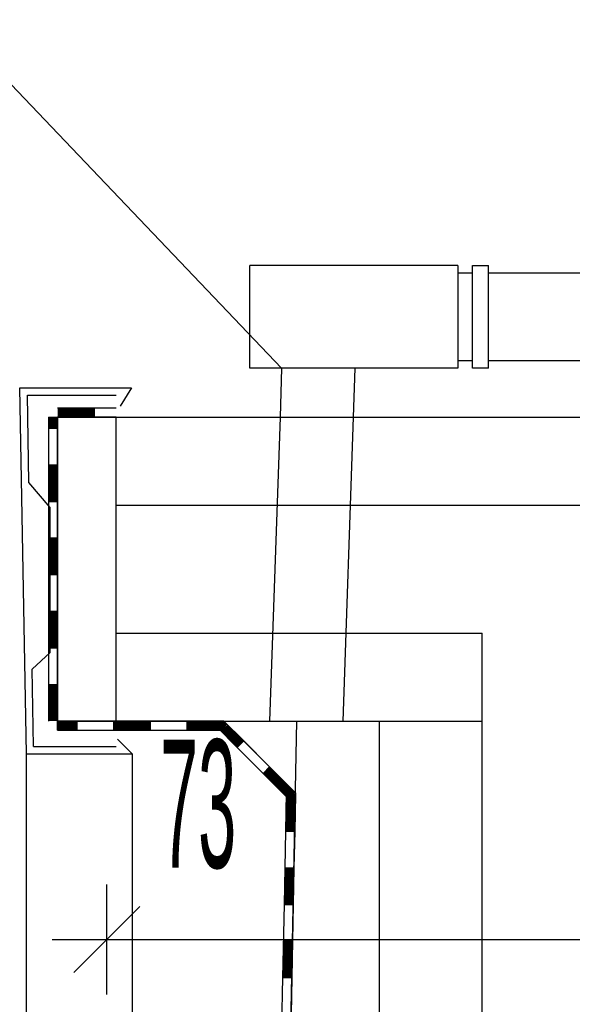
# Model space of a CAD drawing. Extents: x -0.6 to 1.54, y -0.37 to 1.17.
# Tile 20 of 79: x 0.0889 to 0.104, y 0.5367 to 0.5636. Entities that reach past the tile are written whole.
import ezdxf

# ---------------------------------------------------------------- set-up
doc = ezdxf.new("R2010")
doc.units = 0
doc.linetypes.add('KCONTINUOUS', pattern=[0])
doc.layers.add('W01_---', color=7, linetype='CONTINUOUS')

msp = doc.modelspace()

# ---------------------------------------------------------------- linework, layer by layer
at = {"layer": 'W01_---', "color": 7, "linetype": 'KCONTINUOUS'}
for p, q in [((0.087, 0.56359), (0.09608, 0.55407)), ((0.09521, 0.55407), (0.09521, 0.55687)), ((0.1009, 0.55687), (0.09521, 0.55687)), ((0.1009, 0.55687), (0.1009, 0.55407)), ((0.1013, 0.55407), (0.1013, 0.55687)), ((0.1013, 0.55687), (0.10173, 0.55687)), ((0.10173, 0.55407), (0.10173, 0.55687)), ((0.1009, 0.55667), (0.1013, 0.55667)), ((0.10173, 0.55667), (0.11073, 0.55667)), ((0.1013, 0.55427), (0.1009, 0.55427)), ((0.11073, 0.55427), (0.10173, 0.55427)), ((0.1009, 0.55407), (0.09521, 0.55407)), ((0.09608, 0.55407), (0.09604, 0.55273)), ((0.09808, 0.55407), (0.09804, 0.55273)), ((0.10173, 0.55407), (0.1013, 0.55407)), ((0.08911, 0.54353), (0.08893, 0.55353)), ((0.08893, 0.55353), (0.09198, 0.55353)), ((0.09198, 0.55353), (0.09167, 0.55303)), ((0.08918, 0.55095), (0.08914, 0.55333)), ((0.08914, 0.55333), (0.09156, 0.55333)), ((0.09094, 0.55286), (0.09094, 0.55273)), ((0.08996, 0.54443), (0.08996, 0.55273)), ((0.08996, 0.55273), (0.09156, 0.55273)), ((0.08996, 0.55273), (0.09156, 0.55273)), ((0.08996, 0.54443), (0.08996, 0.55273)), ((0.09156, 0.54443), (0.09156, 0.55273)), ((0.09156, 0.55273), (0.10785, 0.55273)), ((0.09604, 0.55273), (0.09575, 0.54443)), ((0.09804, 0.55273), (0.09775, 0.54443)), ((0.08983, 0.55141), (0.08996, 0.55141)), ((0.08976, 0.55026), (0.08918, 0.55095)), ((0.08976, 0.5463), (0.08976, 0.55026)), ((0.09156, 0.55033), (0.13096, 0.55033)), ((0.09156, 0.54683), (0.09156, 0.55033)), ((0.09156, 0.54683), (0.09156, 0.55033)), ((0.08983, 0.54941), (0.08996, 0.54941)), ((0.08983, 0.54741), (0.08996, 0.54741)), ((0.09156, 0.54683), (0.10156, 0.54683)), ((0.10156, 0.32403), (0.10156, 0.54683)), ((0.08976, 0.5463), (0.08927, 0.54585)), ((0.0893, 0.54373), (0.08927, 0.54585)), ((0.08983, 0.54541), (0.08996, 0.54541)), ((0.0945, 0.54443), (0.08996, 0.54443)), ((0.08996, 0.54443), (0.09156, 0.54443)), ((0.09152, 0.54431), (0.09152, 0.54443)), ((0.09156, 0.54443), (0.10156, 0.54443)), ((0.09352, 0.54431), (0.09352, 0.54443)), ((0.09436, 0.43543), (0.0965, 0.54443)), ((0.09646, 0.54247), (0.0945, 0.54443)), ((0.09646, 0.54247), (0.0945, 0.54443)), ((0.09876, 0.32643), (0.09876, 0.54443)), ((0.092, 0.54353), (0.0916, 0.54393)), ((0.0893, 0.54373), (0.09156, 0.54373)), ((0.08911, 0.54353), (0.09166, 0.54353)), ((0.08911, 0.32733), (0.08911, 0.54353)), ((0.09166, 0.54353), (0.092, 0.54353)), ((0.092, 0.54353), (0.092, 0.40761)), ((0.09568, 0.54308), (0.09577, 0.54316)), ((0.09436, 0.43543), (0.09646, 0.54247)), ((0.09633, 0.5424), (0.09646, 0.5424)), ((0.0963, 0.5404), (0.09642, 0.5404)), ((0.09131, 0.53696), (0.09131, 0.53996)), ((0.09041, 0.53756), (0.09221, 0.53936)), ((0.08981, 0.53846), (0.09281, 0.53846)), ((0.09131, 0.53846), (0.10596, 0.53846)), ((0.09626, 0.5384), (0.09638, 0.5384))]:
    msp.add_line(p, q, dxfattribs=at)
at = {"layer": 'W01_---', "color": 31, "linetype": 'KCONTINUOUS'}
for p, q in [((0.09156, 0.55298), (0.08996, 0.55298)), ((0.08998, 0.55298), (0.08998, 0.55273)), ((0.09, 0.55298), (0.09, 0.55273)), ((0.09002, 0.55298), (0.09002, 0.55273)), ((0.09004, 0.55298), (0.09004, 0.55273)), ((0.09006, 0.55298), (0.09006, 0.55273)), ((0.09008, 0.55298), (0.09008, 0.55273)), ((0.0901, 0.55298), (0.0901, 0.55273)), ((0.09012, 0.55298), (0.09012, 0.55273)), ((0.09014, 0.55298), (0.09014, 0.55273)), ((0.09016, 0.55298), (0.09016, 0.55273)), ((0.09018, 0.55298), (0.09018, 0.55273)), ((0.09018, 0.55296), (0.09018, 0.55273)), ((0.09018, 0.55294), (0.09018, 0.55273)), ((0.09018, 0.55292), (0.09018, 0.55273)), ((0.09018, 0.5529), (0.09018, 0.55273)), ((0.09018, 0.55288), (0.09018, 0.55273)), ((0.09018, 0.55286), (0.09018, 0.55273)), ((0.09018, 0.55284), (0.09018, 0.55273)), ((0.09018, 0.55282), (0.09018, 0.55273)), ((0.09018, 0.5528), (0.09018, 0.55273)), ((0.0902, 0.55298), (0.0902, 0.55273)), ((0.09022, 0.55298), (0.09022, 0.55273)), ((0.09024, 0.55298), (0.09024, 0.55273)), ((0.09026, 0.55298), (0.09026, 0.55273)), ((0.09028, 0.55298), (0.09028, 0.55273)), ((0.0903, 0.55298), (0.0903, 0.55273)), ((0.09032, 0.55298), (0.09032, 0.55273)), ((0.09034, 0.55298), (0.09034, 0.55273)), ((0.09036, 0.55298), (0.09036, 0.55273)), ((0.09038, 0.55298), (0.09038, 0.55273)), ((0.0904, 0.55298), (0.0904, 0.55273)), ((0.09042, 0.55298), (0.09042, 0.55273)), ((0.09044, 0.55298), (0.09044, 0.55273)), ((0.09046, 0.55298), (0.09046, 0.55273)), ((0.09048, 0.55298), (0.09048, 0.55273)), ((0.0905, 0.55298), (0.0905, 0.55273)), ((0.09052, 0.55298), (0.09052, 0.55273)), ((0.09054, 0.55298), (0.09054, 0.55273)), ((0.09056, 0.55298), (0.09056, 0.55273)), ((0.09058, 0.55298), (0.09058, 0.55273)), ((0.0906, 0.55298), (0.0906, 0.55273)), ((0.09062, 0.55298), (0.09062, 0.55273)), ((0.09064, 0.55298), (0.09064, 0.55273)), ((0.09066, 0.55298), (0.09066, 0.55273)), ((0.09068, 0.55298), (0.09068, 0.55273)), ((0.0907, 0.55298), (0.0907, 0.55273)), ((0.09072, 0.55298), (0.09072, 0.55273)), ((0.09074, 0.55298), (0.09074, 0.55273)), ((0.09076, 0.55298), (0.09076, 0.55273)), ((0.09078, 0.55298), (0.09078, 0.55273)), ((0.0908, 0.55298), (0.0908, 0.55273)), ((0.09082, 0.55298), (0.09082, 0.55273)), ((0.09084, 0.55298), (0.09084, 0.55273)), ((0.09086, 0.55298), (0.09086, 0.55273)), ((0.09088, 0.55298), (0.09088, 0.55273)), ((0.0909, 0.55298), (0.0909, 0.55273)), ((0.09092, 0.55298), (0.09092, 0.55273)), ((0.09094, 0.55298), (0.09094, 0.55273)), ((0.09096, 0.55298), (0.09096, 0.55273)), ((0.08971, 0.55273), (0.08996, 0.55273)), ((0.08971, 0.55273), (0.08971, 0.55243)), ((0.08971, 0.55271), (0.08996, 0.55271)), ((0.08971, 0.55269), (0.08996, 0.55269)), ((0.08971, 0.55267), (0.08996, 0.55267)), ((0.08971, 0.55265), (0.08996, 0.55265)), ((0.08971, 0.55263), (0.08996, 0.55263)), ((0.08971, 0.55261), (0.08996, 0.55261)), ((0.08971, 0.55259), (0.08996, 0.55259)), ((0.08971, 0.55257), (0.08996, 0.55257)), ((0.08971, 0.55255), (0.08996, 0.55255)), ((0.08971, 0.55253), (0.08996, 0.55253)), ((0.08973, 0.55265), (0.08996, 0.55265)), ((0.08975, 0.55265), (0.08996, 0.55265)), ((0.08977, 0.55265), (0.08996, 0.55265)), ((0.08979, 0.55265), (0.08996, 0.55265)), ((0.08981, 0.55265), (0.08996, 0.55265)), ((0.08983, 0.55265), (0.08996, 0.55265)), ((0.08985, 0.55265), (0.08996, 0.55265)), ((0.08987, 0.55265), (0.08996, 0.55265)), ((0.08989, 0.55265), (0.08996, 0.55265)), ((0.08991, 0.55265), (0.08996, 0.55265)), ((0.08996, 0.55273), (0.08996, 0.55243)), ((0.09096, 0.55273), (0.08996, 0.55273)), ((0.09018, 0.55278), (0.09018, 0.55273)), ((0.09156, 0.55273), (0.09096, 0.55273)), ((0.08971, 0.55251), (0.08996, 0.55251)), ((0.08971, 0.55249), (0.08996, 0.55249)), ((0.08971, 0.55247), (0.08996, 0.55247)), ((0.08971, 0.55245), (0.08996, 0.55245)), ((0.08971, 0.55243), (0.08971, 0.55043)), ((0.08971, 0.55243), (0.08996, 0.55243)), ((0.08996, 0.55243), (0.08996, 0.55143)), ((0.08971, 0.55143), (0.08996, 0.55143)), ((0.08971, 0.55141), (0.08996, 0.55141)), ((0.08971, 0.55139), (0.08996, 0.55139)), ((0.08971, 0.55137), (0.08996, 0.55137)), ((0.08971, 0.55135), (0.08996, 0.55135)), ((0.08971, 0.55133), (0.08996, 0.55133)), ((0.08971, 0.55131), (0.08996, 0.55131)), ((0.08971, 0.55129), (0.08996, 0.55129)), ((0.08971, 0.55127), (0.08996, 0.55127)), ((0.08971, 0.55125), (0.08996, 0.55125)), ((0.08971, 0.55123), (0.08996, 0.55123)), ((0.08971, 0.55121), (0.08996, 0.55121)), ((0.08971, 0.55119), (0.08996, 0.55119)), ((0.08996, 0.55143), (0.08996, 0.55043)), ((0.08971, 0.55117), (0.08996, 0.55117)), ((0.08971, 0.55115), (0.08996, 0.55115)), ((0.08971, 0.55113), (0.08996, 0.55113)), ((0.08971, 0.55111), (0.08996, 0.55111)), ((0.08971, 0.55109), (0.08996, 0.55109)), ((0.08971, 0.55107), (0.08996, 0.55107)), ((0.08971, 0.55105), (0.08996, 0.55105)), ((0.08971, 0.55103), (0.08996, 0.55103)), ((0.08971, 0.55101), (0.08996, 0.55101)), ((0.08971, 0.55099), (0.08996, 0.55099)), ((0.08971, 0.55097), (0.08996, 0.55097)), ((0.08971, 0.55095), (0.08996, 0.55095)), ((0.08971, 0.55093), (0.08996, 0.55093)), ((0.08971, 0.55091), (0.08996, 0.55091)), ((0.08971, 0.55089), (0.08996, 0.55089)), ((0.08971, 0.55087), (0.08996, 0.55087)), ((0.08971, 0.55085), (0.08996, 0.55085)), ((0.08971, 0.55083), (0.08996, 0.55083)), ((0.08971, 0.55081), (0.08996, 0.55081)), ((0.08971, 0.55079), (0.08996, 0.55079)), ((0.08971, 0.55077), (0.08996, 0.55077)), ((0.08971, 0.55075), (0.08996, 0.55075)), ((0.08971, 0.55073), (0.08996, 0.55073)), ((0.08971, 0.55071), (0.08996, 0.55071)), ((0.08971, 0.55069), (0.08996, 0.55069)), ((0.08971, 0.55067), (0.08996, 0.55067)), ((0.08971, 0.55065), (0.08996, 0.55065)), ((0.08973, 0.55065), (0.08996, 0.55065)), ((0.08975, 0.55065), (0.08996, 0.55065)), ((0.08977, 0.55065), (0.08996, 0.55065)), ((0.08979, 0.55065), (0.08996, 0.55065)), ((0.08981, 0.55065), (0.08996, 0.55065)), ((0.08983, 0.55065), (0.08996, 0.55065)), ((0.08985, 0.55065), (0.08996, 0.55065)), ((0.08987, 0.55065), (0.08996, 0.55065)), ((0.08989, 0.55065), (0.08996, 0.55065)), ((0.08991, 0.55065), (0.08996, 0.55065)), ((0.08971, 0.55063), (0.08996, 0.55063)), ((0.08971, 0.55061), (0.08996, 0.55061)), ((0.08971, 0.55059), (0.08996, 0.55059)), ((0.08971, 0.55057), (0.08996, 0.55057)), ((0.08971, 0.55055), (0.08996, 0.55055)), ((0.08971, 0.55053), (0.08996, 0.55053)), ((0.08971, 0.55051), (0.08996, 0.55051)), ((0.08971, 0.55049), (0.08996, 0.55049)), ((0.08971, 0.55047), (0.08996, 0.55047)), ((0.08971, 0.55045), (0.08996, 0.55045)), ((0.08971, 0.55043), (0.08971, 0.54843)), ((0.08971, 0.55043), (0.08996, 0.55043)), ((0.08996, 0.55043), (0.08996, 0.54943)), ((0.08971, 0.54943), (0.08996, 0.54943)), ((0.08971, 0.54941), (0.08996, 0.54941)), ((0.08971, 0.54939), (0.08996, 0.54939)), ((0.08971, 0.54937), (0.08996, 0.54937)), ((0.08971, 0.54935), (0.08996, 0.54935)), ((0.08971, 0.54933), (0.08996, 0.54933)), ((0.08971, 0.54931), (0.08996, 0.54931)), ((0.08996, 0.54943), (0.08996, 0.54843)), ((0.08971, 0.54929), (0.08996, 0.54929)), ((0.08971, 0.54927), (0.08996, 0.54927)), ((0.08971, 0.54925), (0.08996, 0.54925)), ((0.08971, 0.54923), (0.08996, 0.54923)), ((0.08971, 0.54921), (0.08996, 0.54921)), ((0.08971, 0.54919), (0.08996, 0.54919)), ((0.08971, 0.54917), (0.08996, 0.54917)), ((0.08971, 0.54915), (0.08996, 0.54915)), ((0.08971, 0.54913), (0.08996, 0.54913)), ((0.08971, 0.54911), (0.08996, 0.54911)), ((0.08971, 0.54909), (0.08996, 0.54909)), ((0.08971, 0.54907), (0.08996, 0.54907)), ((0.08971, 0.54905), (0.08996, 0.54905)), ((0.08971, 0.54903), (0.08996, 0.54903)), ((0.08971, 0.54901), (0.08996, 0.54901)), ((0.08971, 0.54899), (0.08996, 0.54899)), ((0.08971, 0.54897), (0.08996, 0.54897)), ((0.08971, 0.54895), (0.08996, 0.54895)), ((0.08971, 0.54893), (0.08996, 0.54893)), ((0.08971, 0.54891), (0.08996, 0.54891)), ((0.08971, 0.54889), (0.08996, 0.54889)), ((0.08971, 0.54887), (0.08996, 0.54887)), ((0.08971, 0.54885), (0.08996, 0.54885)), ((0.08971, 0.54883), (0.08996, 0.54883)), ((0.08971, 0.54881), (0.08996, 0.54881)), ((0.08971, 0.54879), (0.08996, 0.54879)), ((0.08971, 0.54877), (0.08996, 0.54877)), ((0.08971, 0.54875), (0.08996, 0.54875)), ((0.08971, 0.54873), (0.08996, 0.54873)), ((0.08971, 0.54871), (0.08996, 0.54871)), ((0.08971, 0.54869), (0.08996, 0.54869)), ((0.08971, 0.54867), (0.08996, 0.54867)), ((0.08971, 0.54865), (0.08996, 0.54865)), ((0.08971, 0.54863), (0.08996, 0.54863)), ((0.08971, 0.54861), (0.08996, 0.54861)), ((0.08971, 0.54859), (0.08996, 0.54859)), ((0.08971, 0.54857), (0.08996, 0.54857)), ((0.08971, 0.54855), (0.08996, 0.54855)), ((0.08971, 0.54853), (0.08996, 0.54853)), ((0.08971, 0.54851), (0.08996, 0.54851)), ((0.08973, 0.54865), (0.08996, 0.54865)), ((0.08975, 0.54865), (0.08996, 0.54865)), ((0.08977, 0.54865), (0.08996, 0.54865)), ((0.08979, 0.54865), (0.08996, 0.54865)), ((0.08981, 0.54865), (0.08996, 0.54865)), ((0.08983, 0.54865), (0.08996, 0.54865)), ((0.08985, 0.54865), (0.08996, 0.54865)), ((0.08987, 0.54865), (0.08996, 0.54865)), ((0.08989, 0.54865), (0.08996, 0.54865)), ((0.08991, 0.54865), (0.08996, 0.54865)), ((0.08971, 0.54849), (0.08996, 0.54849)), ((0.08971, 0.54847), (0.08996, 0.54847)), ((0.08971, 0.54845), (0.08996, 0.54845)), ((0.08971, 0.54843), (0.08971, 0.54643)), ((0.08971, 0.54843), (0.08996, 0.54843)), ((0.08996, 0.54843), (0.08996, 0.54743)), ((0.08971, 0.54743), (0.08996, 0.54743)), ((0.08996, 0.54743), (0.08996, 0.54643)), ((0.08971, 0.54741), (0.08996, 0.54741)), ((0.08971, 0.54739), (0.08996, 0.54739)), ((0.08971, 0.54737), (0.08996, 0.54737)), ((0.08971, 0.54735), (0.08996, 0.54735)), ((0.08971, 0.54733), (0.08996, 0.54733)), ((0.08971, 0.54731), (0.08996, 0.54731)), ((0.08971, 0.54729), (0.08996, 0.54729)), ((0.08971, 0.54727), (0.08996, 0.54727)), ((0.08971, 0.54725), (0.08996, 0.54725)), ((0.08971, 0.54723), (0.08996, 0.54723)), ((0.08971, 0.54721), (0.08996, 0.54721)), ((0.08971, 0.54719), (0.08996, 0.54719)), ((0.08971, 0.54717), (0.08996, 0.54717)), ((0.08971, 0.54715), (0.08996, 0.54715)), ((0.08971, 0.54713), (0.08996, 0.54713)), ((0.08971, 0.54711), (0.08996, 0.54711)), ((0.08971, 0.54709), (0.08996, 0.54709)), ((0.08971, 0.54707), (0.08996, 0.54707)), ((0.08971, 0.54705), (0.08996, 0.54705)), ((0.08971, 0.54703), (0.08996, 0.54703)), ((0.08971, 0.54701), (0.08996, 0.54701)), ((0.08971, 0.54699), (0.08996, 0.54699)), ((0.08971, 0.54697), (0.08996, 0.54697)), ((0.08971, 0.54695), (0.08996, 0.54695)), ((0.08971, 0.54693), (0.08996, 0.54693)), ((0.08971, 0.54691), (0.08996, 0.54691)), ((0.08971, 0.54689), (0.08996, 0.54689)), ((0.08971, 0.54687), (0.08996, 0.54687)), ((0.08971, 0.54685), (0.08996, 0.54685)), ((0.08971, 0.54683), (0.08996, 0.54683)), ((0.08971, 0.54681), (0.08996, 0.54681)), ((0.08971, 0.54679), (0.08996, 0.54679)), ((0.08971, 0.54677), (0.08996, 0.54677)), ((0.08971, 0.54675), (0.08996, 0.54675)), ((0.08971, 0.54673), (0.08996, 0.54673)), ((0.08971, 0.54671), (0.08996, 0.54671)), ((0.08971, 0.54669), (0.08996, 0.54669)), ((0.08971, 0.54667), (0.08996, 0.54667)), ((0.08971, 0.54665), (0.08996, 0.54665)), ((0.08971, 0.54663), (0.08996, 0.54663)), ((0.08971, 0.54661), (0.08996, 0.54661)), ((0.08973, 0.54665), (0.08996, 0.54665)), ((0.08975, 0.54665), (0.08996, 0.54665)), ((0.08977, 0.54665), (0.08996, 0.54665)), ((0.08979, 0.54665), (0.08996, 0.54665)), ((0.08981, 0.54665), (0.08996, 0.54665)), ((0.08983, 0.54665), (0.08996, 0.54665)), ((0.08985, 0.54665), (0.08996, 0.54665)), ((0.08987, 0.54665), (0.08996, 0.54665)), ((0.08989, 0.54665), (0.08996, 0.54665)), ((0.08991, 0.54665), (0.08996, 0.54665)), ((0.08971, 0.54659), (0.08996, 0.54659)), ((0.08971, 0.54657), (0.08996, 0.54657)), ((0.08971, 0.54655), (0.08996, 0.54655)), ((0.08971, 0.54653), (0.08996, 0.54653)), ((0.08971, 0.54651), (0.08996, 0.54651)), ((0.08971, 0.54649), (0.08996, 0.54649)), ((0.08971, 0.54647), (0.08996, 0.54647)), ((0.08971, 0.54645), (0.08996, 0.54645)), ((0.08971, 0.54643), (0.08971, 0.54443)), ((0.08971, 0.54643), (0.08996, 0.54643)), ((0.08996, 0.54643), (0.08996, 0.54543)), ((0.08971, 0.54543), (0.08996, 0.54543)), ((0.08971, 0.54541), (0.08996, 0.54541)), ((0.08971, 0.54539), (0.08996, 0.54539)), ((0.08971, 0.54537), (0.08996, 0.54537)), ((0.08971, 0.54535), (0.08996, 0.54535)), ((0.08971, 0.54533), (0.08996, 0.54533)), ((0.08971, 0.54531), (0.08996, 0.54531)), ((0.08971, 0.54529), (0.08996, 0.54529)), ((0.08971, 0.54527), (0.08996, 0.54527)), ((0.08996, 0.54543), (0.08996, 0.54443)), ((0.08971, 0.54525), (0.08996, 0.54525)), ((0.08971, 0.54523), (0.08996, 0.54523)), ((0.08971, 0.54521), (0.08996, 0.54521)), ((0.08971, 0.54519), (0.08996, 0.54519)), ((0.08971, 0.54517), (0.08996, 0.54517)), ((0.08971, 0.54515), (0.08996, 0.54515)), ((0.08971, 0.54513), (0.08996, 0.54513)), ((0.08971, 0.54511), (0.08996, 0.54511)), ((0.08971, 0.54509), (0.08996, 0.54509)), ((0.08971, 0.54507), (0.08996, 0.54507)), ((0.08971, 0.54505), (0.08996, 0.54505)), ((0.08971, 0.54503), (0.08996, 0.54503)), ((0.08971, 0.54501), (0.08996, 0.54501)), ((0.08971, 0.54499), (0.08996, 0.54499)), ((0.08971, 0.54497), (0.08996, 0.54497)), ((0.08971, 0.54495), (0.08996, 0.54495)), ((0.08971, 0.54493), (0.08996, 0.54493)), ((0.08971, 0.54491), (0.08996, 0.54491)), ((0.08971, 0.54489), (0.08996, 0.54489)), ((0.08971, 0.54487), (0.08996, 0.54487)), ((0.08971, 0.54485), (0.08996, 0.54485)), ((0.08971, 0.54483), (0.08996, 0.54483)), ((0.08971, 0.54481), (0.08996, 0.54481)), ((0.08971, 0.54479), (0.08996, 0.54479)), ((0.08971, 0.54477), (0.08996, 0.54477)), ((0.08971, 0.54475), (0.08996, 0.54475)), ((0.08971, 0.54473), (0.08996, 0.54473)), ((0.08971, 0.54471), (0.08996, 0.54471)), ((0.08971, 0.54469), (0.08996, 0.54469)), ((0.08971, 0.54467), (0.08996, 0.54467)), ((0.08971, 0.54465), (0.08996, 0.54465)), ((0.08971, 0.54463), (0.08996, 0.54463)), ((0.08971, 0.54461), (0.08996, 0.54461)), ((0.08971, 0.54459), (0.08996, 0.54459)), ((0.08971, 0.54457), (0.08996, 0.54457)), ((0.08971, 0.54455), (0.08996, 0.54455)), ((0.08971, 0.54453), (0.08996, 0.54453)), ((0.08971, 0.54451), (0.08996, 0.54451)), ((0.08971, 0.54449), (0.08996, 0.54449)), ((0.08971, 0.54447), (0.08996, 0.54447)), ((0.08973, 0.54465), (0.08996, 0.54465)), ((0.08975, 0.54465), (0.08996, 0.54465)), ((0.08977, 0.54465), (0.08996, 0.54465)), ((0.08979, 0.54465), (0.08996, 0.54465)), ((0.08981, 0.54465), (0.08996, 0.54465)), ((0.08983, 0.54465), (0.08996, 0.54465)), ((0.08985, 0.54465), (0.08996, 0.54465)), ((0.08987, 0.54465), (0.08996, 0.54465)), ((0.08989, 0.54465), (0.08996, 0.54465)), ((0.08991, 0.54465), (0.08996, 0.54465)), ((0.08971, 0.54445), (0.08996, 0.54445)), ((0.08996, 0.54418), (0.08996, 0.54443)), ((0.08996, 0.54443), (0.0905, 0.54443)), ((0.08998, 0.54418), (0.08998, 0.54443)), ((0.09, 0.54418), (0.09, 0.54443)), ((0.09002, 0.54418), (0.09002, 0.54443)), ((0.09004, 0.54418), (0.09004, 0.54443)), ((0.09006, 0.54418), (0.09006, 0.54443)), ((0.09008, 0.54418), (0.09008, 0.54443)), ((0.0901, 0.54418), (0.0901, 0.54443)), ((0.09012, 0.54418), (0.09012, 0.54443)), ((0.09014, 0.54418), (0.09014, 0.54443)), ((0.09016, 0.54418), (0.09016, 0.54443)), ((0.09018, 0.54418), (0.09018, 0.54443)), ((0.0902, 0.54418), (0.0902, 0.54443)), ((0.09022, 0.54418), (0.09022, 0.54443)), ((0.09024, 0.54418), (0.09024, 0.54443)), ((0.09026, 0.54418), (0.09026, 0.54443)), ((0.09028, 0.5442), (0.09028, 0.54443)), ((0.09028, 0.54422), (0.09028, 0.54443)), ((0.09028, 0.54424), (0.09028, 0.54443)), ((0.09028, 0.54426), (0.09028, 0.54443)), ((0.09028, 0.54428), (0.09028, 0.54443)), ((0.09028, 0.5443), (0.09028, 0.54443)), ((0.09028, 0.54432), (0.09028, 0.54443)), ((0.09028, 0.54434), (0.09028, 0.54443)), ((0.09028, 0.54436), (0.09028, 0.54443)), ((0.09028, 0.54438), (0.09028, 0.54443)), ((0.09028, 0.54418), (0.09028, 0.54443)), ((0.0903, 0.54418), (0.0903, 0.54443)), ((0.09032, 0.54418), (0.09032, 0.54443)), ((0.09034, 0.54418), (0.09034, 0.54443)), ((0.09036, 0.54418), (0.09036, 0.54443)), ((0.09038, 0.54418), (0.09038, 0.54443)), ((0.0904, 0.54418), (0.0904, 0.54443)), ((0.09042, 0.54418), (0.09042, 0.54443)), ((0.09044, 0.54418), (0.09044, 0.54443)), ((0.09046, 0.54418), (0.09046, 0.54443)), ((0.09048, 0.54418), (0.09048, 0.54443)), ((0.0905, 0.54418), (0.0905, 0.54443)), ((0.0905, 0.54443), (0.0915, 0.54443)), ((0.0915, 0.54418), (0.0915, 0.54443)), ((0.0915, 0.54443), (0.0925, 0.54443)), ((0.09152, 0.54418), (0.09152, 0.54443)), ((0.09154, 0.54418), (0.09154, 0.54443)), ((0.09156, 0.54418), (0.09156, 0.54443)), ((0.09158, 0.54418), (0.09158, 0.54443)), ((0.0916, 0.54418), (0.0916, 0.54443)), ((0.09162, 0.54418), (0.09162, 0.54443)), ((0.09164, 0.54418), (0.09164, 0.54443)), ((0.09166, 0.54418), (0.09166, 0.54443)), ((0.09168, 0.54418), (0.09168, 0.54443)), ((0.0917, 0.54418), (0.0917, 0.54443)), ((0.09172, 0.54418), (0.09172, 0.54443)), ((0.09174, 0.54418), (0.09174, 0.54443)), ((0.09176, 0.54418), (0.09176, 0.54443)), ((0.09178, 0.54418), (0.09178, 0.54443)), ((0.0918, 0.54418), (0.0918, 0.54443)), ((0.09182, 0.54418), (0.09182, 0.54443)), ((0.09184, 0.54418), (0.09184, 0.54443)), ((0.09186, 0.54418), (0.09186, 0.54443)), ((0.09188, 0.54418), (0.09188, 0.54443)), ((0.0919, 0.54418), (0.0919, 0.54443)), ((0.09192, 0.54418), (0.09192, 0.54443)), ((0.09194, 0.54418), (0.09194, 0.54443)), ((0.09196, 0.54418), (0.09196, 0.54443)), ((0.09198, 0.54418), (0.09198, 0.54443)), ((0.092, 0.54418), (0.092, 0.54443)), ((0.09202, 0.54418), (0.09202, 0.54443)), ((0.09204, 0.54418), (0.09204, 0.54443)), ((0.09206, 0.54418), (0.09206, 0.54443)), ((0.09208, 0.54418), (0.09208, 0.54443)), ((0.0921, 0.54418), (0.0921, 0.54443)), ((0.09212, 0.54418), (0.09212, 0.54443)), ((0.09214, 0.54418), (0.09214, 0.54443)), ((0.09216, 0.54418), (0.09216, 0.54443)), ((0.09218, 0.54418), (0.09218, 0.54443)), ((0.0922, 0.54418), (0.0922, 0.54443)), ((0.09222, 0.54418), (0.09222, 0.54443)), ((0.09224, 0.54418), (0.09224, 0.54443)), ((0.09226, 0.54418), (0.09226, 0.54443)), ((0.09228, 0.5442), (0.09228, 0.54443)), ((0.09228, 0.54422), (0.09228, 0.54443)), ((0.09228, 0.54424), (0.09228, 0.54443)), ((0.09228, 0.54426), (0.09228, 0.54443)), ((0.09228, 0.54428), (0.09228, 0.54443)), ((0.09228, 0.5443), (0.09228, 0.54443)), ((0.09228, 0.54432), (0.09228, 0.54443)), ((0.09228, 0.54434), (0.09228, 0.54443)), ((0.09228, 0.54436), (0.09228, 0.54443)), ((0.09228, 0.54438), (0.09228, 0.54443)), ((0.09228, 0.54418), (0.09228, 0.54443)), ((0.0923, 0.54418), (0.0923, 0.54443)), ((0.09232, 0.54418), (0.09232, 0.54443)), ((0.09234, 0.54418), (0.09234, 0.54443)), ((0.09236, 0.54418), (0.09236, 0.54443)), ((0.09238, 0.54418), (0.09238, 0.54443)), ((0.0924, 0.54418), (0.0924, 0.54443)), ((0.09242, 0.54418), (0.09242, 0.54443)), ((0.09244, 0.54418), (0.09244, 0.54443)), ((0.09246, 0.54418), (0.09246, 0.54443)), ((0.09248, 0.54418), (0.09248, 0.54443)), ((0.0925, 0.54418), (0.0925, 0.54443)), ((0.0925, 0.54443), (0.0935, 0.54443)), ((0.0935, 0.54418), (0.0935, 0.54443)), ((0.0935, 0.54443), (0.0945, 0.54443)), ((0.09352, 0.54418), (0.09352, 0.54443)), ((0.09354, 0.54418), (0.09354, 0.54443)), ((0.09356, 0.54418), (0.09356, 0.54443)), ((0.09358, 0.54418), (0.09358, 0.54443)), ((0.0936, 0.54418), (0.0936, 0.54443)), ((0.09362, 0.54418), (0.09362, 0.54443)), ((0.09364, 0.54418), (0.09364, 0.54443)), ((0.09366, 0.54418), (0.09366, 0.54443)), ((0.09368, 0.54418), (0.09368, 0.54443)), ((0.0937, 0.54418), (0.0937, 0.54443)), ((0.09372, 0.54418), (0.09372, 0.54443)), ((0.09374, 0.54418), (0.09374, 0.54443)), ((0.09376, 0.54418), (0.09376, 0.54443)), ((0.09378, 0.54418), (0.09378, 0.54443)), ((0.0938, 0.54418), (0.0938, 0.54443)), ((0.09382, 0.54418), (0.09382, 0.54443)), ((0.09384, 0.54418), (0.09384, 0.54443)), ((0.09386, 0.54418), (0.09386, 0.54443)), ((0.09388, 0.54418), (0.09388, 0.54443)), ((0.0939, 0.54418), (0.0939, 0.54443)), ((0.09392, 0.54418), (0.09392, 0.54443)), ((0.09394, 0.54418), (0.09394, 0.54443)), ((0.09396, 0.54418), (0.09396, 0.54443)), ((0.09398, 0.54418), (0.09398, 0.54443)), ((0.094, 0.54418), (0.094, 0.54443)), ((0.09402, 0.54418), (0.09402, 0.54443)), ((0.09404, 0.54418), (0.09404, 0.54443)), ((0.09406, 0.54418), (0.09406, 0.54443)), ((0.09408, 0.54418), (0.09408, 0.54443)), ((0.0941, 0.54418), (0.0941, 0.54443)), ((0.09412, 0.54418), (0.09412, 0.54443)), ((0.09414, 0.54418), (0.09414, 0.54443)), ((0.09416, 0.54418), (0.09416, 0.54443)), ((0.09418, 0.54418), (0.09418, 0.54443)), ((0.0942, 0.54418), (0.0942, 0.54443)), ((0.09422, 0.54418), (0.09422, 0.54443)), ((0.09424, 0.54418), (0.09424, 0.54443)), ((0.09426, 0.54418), (0.09426, 0.54443)), ((0.09428, 0.5442), (0.09428, 0.54443)), ((0.09428, 0.54422), (0.09428, 0.54443)), ((0.09428, 0.54424), (0.09428, 0.54443)), ((0.09428, 0.54426), (0.09428, 0.54443)), ((0.09428, 0.54428), (0.09428, 0.54443)), ((0.09428, 0.5443), (0.09428, 0.54443)), ((0.09428, 0.54432), (0.09428, 0.54443)), ((0.09428, 0.54434), (0.09428, 0.54443)), ((0.09428, 0.54436), (0.09428, 0.54443)), ((0.09428, 0.54438), (0.09428, 0.54443)), ((0.09428, 0.54418), (0.09428, 0.54443)), ((0.0943, 0.54418), (0.0943, 0.54443)), ((0.09432, 0.54418), (0.09432, 0.54443)), ((0.09432, 0.54426), (0.09487, 0.54371)), ((0.09433, 0.54425), (0.09451, 0.54442)), ((0.09434, 0.54418), (0.09434, 0.54443)), ((0.09435, 0.54423), (0.09452, 0.54441)), ((0.09436, 0.54418), (0.09436, 0.54443)), ((0.09436, 0.54422), (0.09454, 0.54439)), ((0.09438, 0.54418), (0.09438, 0.54443)), ((0.09438, 0.5442), (0.09455, 0.54438)), ((0.09439, 0.54419), (0.09457, 0.54437)), ((0.0944, 0.54418), (0.0944, 0.54443)), ((0.0944, 0.54417), (0.09458, 0.54435)), ((0.09442, 0.54418), (0.09442, 0.54443)), ((0.09442, 0.54416), (0.09459, 0.54434)), ((0.09443, 0.54415), (0.09461, 0.54432)), ((0.09444, 0.54418), (0.09444, 0.54443)), ((0.09444, 0.54413), (0.09462, 0.54431)), ((0.09446, 0.54418), (0.09446, 0.54443)), ((0.09446, 0.54412), (0.09464, 0.5443)), ((0.09447, 0.5441), (0.09465, 0.54428)), ((0.09448, 0.54418), (0.09448, 0.54443)), ((0.09449, 0.54409), (0.09467, 0.54427)), ((0.0945, 0.54443), (0.09505, 0.54389)), ((0.0945, 0.54408), (0.09468, 0.54425)), ((0.09452, 0.54406), (0.09469, 0.54424)), ((0.09453, 0.54405), (0.09471, 0.54423)), ((0.09454, 0.54403), (0.09472, 0.54421)), ((0.09456, 0.54402), (0.09474, 0.5442)), ((0.08996, 0.54418), (0.0905, 0.54418)), ((0.0905, 0.54418), (0.0925, 0.54418)), ((0.0925, 0.54418), (0.0945, 0.54418)), ((0.09445, 0.54413), (0.09444, 0.54413)), ((0.09455, 0.54403), (0.09454, 0.54403)), ((0.09457, 0.54401), (0.09475, 0.54418)), ((0.09459, 0.54399), (0.09476, 0.54417)), ((0.0946, 0.54398), (0.09478, 0.54415)), ((0.09462, 0.54396), (0.09479, 0.54414)), ((0.09463, 0.54395), (0.09481, 0.54413)), ((0.09464, 0.54394), (0.09482, 0.54411)), ((0.09466, 0.54392), (0.09483, 0.5441)), ((0.09467, 0.54391), (0.09485, 0.54408)), ((0.09469, 0.54389), (0.09486, 0.54407)), ((0.0947, 0.54388), (0.09488, 0.54405)), ((0.09471, 0.54386), (0.09489, 0.54404)), ((0.09473, 0.54388), (0.09489, 0.54404)), ((0.09473, 0.54385), (0.09491, 0.54403)), ((0.09474, 0.54389), (0.09489, 0.54404)), ((0.09474, 0.54384), (0.09492, 0.54401)), ((0.09476, 0.54391), (0.09489, 0.54404)), ((0.09476, 0.54382), (0.09493, 0.544)), ((0.09477, 0.54392), (0.09489, 0.54404)), ((0.09477, 0.54381), (0.09495, 0.54398)), ((0.09479, 0.54394), (0.09489, 0.54404)), ((0.09479, 0.54379), (0.09496, 0.54397)), ((0.0948, 0.54395), (0.09489, 0.54404)), ((0.0948, 0.54378), (0.09498, 0.54396)), ((0.09481, 0.54396), (0.09489, 0.54404)), ((0.09481, 0.54376), (0.09499, 0.54394)), ((0.09483, 0.54398), (0.09489, 0.54404)), ((0.09483, 0.54375), (0.095, 0.54393)), ((0.09484, 0.54399), (0.09489, 0.54404)), ((0.09486, 0.54401), (0.09489, 0.54404)), ((0.09484, 0.54374), (0.09502, 0.54391)), ((0.09486, 0.54372), (0.09503, 0.5439)), ((0.09487, 0.54371), (0.09505, 0.54389)), ((0.09487, 0.54371), (0.09628, 0.54229)), ((0.09505, 0.54389), (0.09575, 0.54318)), ((0.09558, 0.543), (0.09575, 0.54318)), ((0.09559, 0.54299), (0.09577, 0.54316)), ((0.09561, 0.54297), (0.09578, 0.54315)), ((0.09562, 0.54296), (0.0958, 0.54314)), ((0.09563, 0.54294), (0.09581, 0.54312)), ((0.09575, 0.54318), (0.09646, 0.54247)), ((0.09565, 0.54293), (0.09583, 0.54311)), ((0.09566, 0.54292), (0.09584, 0.54309)), ((0.09568, 0.5429), (0.09585, 0.54308)), ((0.09569, 0.54289), (0.09587, 0.54306)), ((0.0957, 0.54287), (0.09588, 0.54305)), ((0.09572, 0.54286), (0.0959, 0.54304)), ((0.09573, 0.54285), (0.09591, 0.54302)), ((0.09575, 0.54283), (0.09592, 0.54301)), ((0.09576, 0.54282), (0.09594, 0.54299)), ((0.09578, 0.5428), (0.09595, 0.54298)), ((0.09579, 0.54279), (0.09597, 0.54297)), ((0.0958, 0.54278), (0.09598, 0.54295)), ((0.09582, 0.54276), (0.09599, 0.54294)), ((0.09583, 0.54275), (0.09601, 0.54292)), ((0.09585, 0.54273), (0.09602, 0.54291)), ((0.09586, 0.54272), (0.09604, 0.5429)), ((0.09587, 0.54271), (0.09605, 0.54288)), ((0.09589, 0.54269), (0.09606, 0.54287)), ((0.0959, 0.54268), (0.09608, 0.54285)), ((0.09592, 0.54266), (0.09609, 0.54284)), ((0.09593, 0.54265), (0.09611, 0.54283)), ((0.09594, 0.54263), (0.09612, 0.54281)), ((0.09596, 0.54262), (0.09614, 0.5428)), ((0.09597, 0.54261), (0.09615, 0.54278)), ((0.09599, 0.54259), (0.09616, 0.54277)), ((0.096, 0.54258), (0.09618, 0.54275)), ((0.09601, 0.54256), (0.09619, 0.54274)), ((0.09603, 0.54255), (0.09621, 0.54273)), ((0.09604, 0.54254), (0.09622, 0.54271)), ((0.09606, 0.54252), (0.09623, 0.5427)), ((0.09607, 0.54251), (0.09625, 0.54268)), ((0.09609, 0.54249), (0.09626, 0.54267)), ((0.0961, 0.54248), (0.09628, 0.54265)), ((0.09611, 0.54246), (0.09629, 0.54264)), ((0.09613, 0.54245), (0.0963, 0.54263)), ((0.09614, 0.54246), (0.0963, 0.54263)), ((0.09614, 0.54244), (0.09632, 0.54261)), ((0.09616, 0.54248), (0.0963, 0.54263)), ((0.09616, 0.54242), (0.09633, 0.5426)), ((0.09617, 0.54249), (0.0963, 0.54263)), ((0.09617, 0.54241), (0.09635, 0.54258)), ((0.09618, 0.54251), (0.0963, 0.54263)), ((0.0962, 0.54252), (0.0963, 0.54263)), ((0.09621, 0.54254), (0.0963, 0.54263)), ((0.09623, 0.54255), (0.0963, 0.54263)), ((0.09624, 0.54256), (0.0963, 0.54263)), ((0.09626, 0.54258), (0.0963, 0.54263)), ((0.09627, 0.54259), (0.0963, 0.54263)), ((0.09618, 0.54239), (0.09636, 0.54257)), ((0.09621, 0.54248), (0.09619, 0.54142)), ((0.0962, 0.54238), (0.09638, 0.54256)), ((0.09621, 0.54236), (0.09639, 0.54254)), ((0.09621, 0.54242), (0.09646, 0.54242)), ((0.09621, 0.5424), (0.09646, 0.5424)), ((0.09621, 0.54238), (0.09646, 0.54238)), ((0.09621, 0.54236), (0.09646, 0.54236)), ((0.09621, 0.54234), (0.09646, 0.54234)), ((0.09621, 0.54232), (0.09646, 0.54232)), ((0.09623, 0.54235), (0.0964, 0.54253)), ((0.09624, 0.54234), (0.09642, 0.54251)), ((0.09626, 0.54232), (0.09643, 0.5425)), ((0.09627, 0.54231), (0.09645, 0.54249)), ((0.09646, 0.54242), (0.09644, 0.54142)), ((0.09646, 0.54247), (0.09646, 0.54242)), ((0.09621, 0.5422), (0.0962, 0.5422)), ((0.0962, 0.5422), (0.09646, 0.5422)), ((0.0962, 0.54218), (0.09646, 0.54218)), ((0.0962, 0.54216), (0.09646, 0.54216)), ((0.0962, 0.54214), (0.09646, 0.54214)), ((0.0962, 0.54212), (0.09645, 0.54212)), ((0.0962, 0.5421), (0.09645, 0.5421)), ((0.0962, 0.54208), (0.09645, 0.54208)), ((0.0962, 0.54206), (0.09645, 0.54206)), ((0.0962, 0.54204), (0.09645, 0.54204)), ((0.09621, 0.5423), (0.09646, 0.5423)), ((0.09621, 0.54228), (0.09646, 0.54228)), ((0.09621, 0.54226), (0.09646, 0.54226)), ((0.09621, 0.54224), (0.09646, 0.54224)), ((0.09621, 0.54222), (0.09646, 0.54222)), ((0.09646, 0.54214), (0.09645, 0.54214)), ((0.0962, 0.54202), (0.09645, 0.54202)), ((0.0962, 0.542), (0.09645, 0.542)), ((0.0962, 0.54198), (0.09645, 0.54198)), ((0.0962, 0.54196), (0.09645, 0.54196)), ((0.0962, 0.54194), (0.09645, 0.54194)), ((0.0962, 0.54192), (0.09645, 0.54192)), ((0.0962, 0.5419), (0.09645, 0.5419)), ((0.0962, 0.54188), (0.09645, 0.54188)), ((0.0962, 0.54186), (0.09645, 0.54186)), ((0.0962, 0.54184), (0.09645, 0.54184)), ((0.0962, 0.54182), (0.09645, 0.54182)), ((0.0962, 0.5418), (0.09645, 0.5418)), ((0.0962, 0.54178), (0.09645, 0.54178)), ((0.09619, 0.54164), (0.09644, 0.54164)), ((0.09619, 0.54162), (0.09644, 0.54162)), ((0.09619, 0.5416), (0.09644, 0.5416)), ((0.09619, 0.54158), (0.09644, 0.54158)), ((0.09619, 0.54156), (0.09644, 0.54156)), ((0.09619, 0.54154), (0.09644, 0.54154)), ((0.09619, 0.54152), (0.09644, 0.54152)), ((0.09619, 0.5415), (0.09644, 0.5415)), ((0.0962, 0.54176), (0.09645, 0.54176)), ((0.0962, 0.54174), (0.09645, 0.54174)), ((0.0962, 0.54172), (0.09645, 0.54172)), ((0.0962, 0.5417), (0.09645, 0.5417)), ((0.0962, 0.54168), (0.09644, 0.54168)), ((0.0962, 0.54166), (0.09644, 0.54166)), ((0.09622, 0.54164), (0.09644, 0.54164)), ((0.09623, 0.54164), (0.09644, 0.54164)), ((0.09625, 0.54164), (0.09644, 0.54164)), ((0.09627, 0.54164), (0.09644, 0.54164)), ((0.0963, 0.54164), (0.09644, 0.54164)), ((0.09632, 0.54164), (0.09644, 0.54164)), ((0.09634, 0.54164), (0.09644, 0.54164)), ((0.09635, 0.54164), (0.09644, 0.54164)), ((0.09637, 0.54164), (0.09644, 0.54164)), ((0.09639, 0.54164), (0.09644, 0.54164)), ((0.09619, 0.54142), (0.09615, 0.53942)), ((0.09619, 0.54148), (0.09644, 0.54148)), ((0.09619, 0.54146), (0.09644, 0.54146)), ((0.09619, 0.54144), (0.09644, 0.54144)), ((0.09619, 0.54142), (0.09644, 0.54142)), ((0.09644, 0.54142), (0.09642, 0.54042)), ((0.09616, 0.54016), (0.09642, 0.54016)), ((0.09617, 0.54042), (0.09642, 0.54042)), ((0.09617, 0.5404), (0.09642, 0.5404)), ((0.09617, 0.54038), (0.09642, 0.54038)), ((0.09617, 0.54036), (0.09642, 0.54036)), ((0.09617, 0.54034), (0.09642, 0.54034)), ((0.09617, 0.54032), (0.09642, 0.54032)), ((0.09617, 0.5403), (0.09642, 0.5403)), ((0.09617, 0.54028), (0.09642, 0.54028)), ((0.09617, 0.54026), (0.09642, 0.54026)), ((0.09617, 0.54024), (0.09642, 0.54024)), ((0.09617, 0.54022), (0.09642, 0.54022)), ((0.09617, 0.5402), (0.09642, 0.5402)), ((0.09617, 0.54018), (0.09642, 0.54018)), ((0.09642, 0.54042), (0.0964, 0.53942)), ((0.09616, 0.54014), (0.09642, 0.54014)), ((0.09616, 0.54012), (0.09642, 0.54012)), ((0.09616, 0.5401), (0.09641, 0.5401)), ((0.09616, 0.54008), (0.09641, 0.54008)), ((0.09616, 0.54006), (0.09641, 0.54006)), ((0.09616, 0.54004), (0.09641, 0.54004)), ((0.09616, 0.54002), (0.09641, 0.54002)), ((0.09616, 0.54), (0.09641, 0.54)), ((0.09616, 0.53998), (0.09641, 0.53998)), ((0.09616, 0.53996), (0.09641, 0.53996)), ((0.09616, 0.53994), (0.09641, 0.53994)), ((0.09616, 0.53992), (0.09641, 0.53992)), ((0.09616, 0.5399), (0.09641, 0.5399)), ((0.09616, 0.53988), (0.09641, 0.53988)), ((0.09616, 0.53986), (0.09641, 0.53986)), ((0.09616, 0.53984), (0.09641, 0.53984)), ((0.09616, 0.53982), (0.09641, 0.53982)), ((0.09616, 0.5398), (0.09641, 0.5398)), ((0.09616, 0.53978), (0.09641, 0.53978)), ((0.09616, 0.53976), (0.09641, 0.53976)), ((0.09616, 0.53974), (0.09641, 0.53974)), ((0.09616, 0.53972), (0.09641, 0.53972)), ((0.09616, 0.5397), (0.09641, 0.5397)), ((0.09616, 0.53968), (0.09641, 0.53968)), ((0.09616, 0.53966), (0.09641, 0.53966)), ((0.09616, 0.53964), (0.09641, 0.53964)), ((0.09616, 0.53962), (0.09641, 0.53962)), ((0.09618, 0.53964), (0.09641, 0.53964)), ((0.0962, 0.53964), (0.09641, 0.53964)), ((0.09622, 0.53964), (0.09641, 0.53964)), ((0.09623, 0.53964), (0.09641, 0.53964)), ((0.09625, 0.53964), (0.09641, 0.53964)), ((0.09627, 0.53964), (0.09641, 0.53964)), ((0.0963, 0.53964), (0.09641, 0.53964)), ((0.09632, 0.53964), (0.09641, 0.53964)), ((0.09634, 0.53964), (0.09641, 0.53964)), ((0.09635, 0.53964), (0.09641, 0.53964)), ((0.09615, 0.53942), (0.09611, 0.53742)), ((0.09615, 0.5396), (0.0964, 0.5396)), ((0.09615, 0.53958), (0.0964, 0.53958)), ((0.09615, 0.53956), (0.0964, 0.53956)), ((0.09615, 0.53954), (0.0964, 0.53954)), ((0.09615, 0.53952), (0.0964, 0.53952)), ((0.09615, 0.5395), (0.0964, 0.5395)), ((0.09615, 0.53948), (0.0964, 0.53948)), ((0.09615, 0.53946), (0.0964, 0.53946)), ((0.09615, 0.53944), (0.0964, 0.53944)), ((0.09615, 0.53942), (0.0964, 0.53942)), ((0.0964, 0.53942), (0.09638, 0.53842)), ((0.09613, 0.53842), (0.09638, 0.53842)), ((0.09613, 0.5384), (0.09638, 0.5384)), ((0.09613, 0.53838), (0.09638, 0.53838)), ((0.09613, 0.53836), (0.09638, 0.53836)), ((0.09613, 0.53834), (0.09638, 0.53834)), ((0.09613, 0.53832), (0.09638, 0.53832)), ((0.09613, 0.5383), (0.09638, 0.5383)), ((0.09613, 0.53828), (0.09638, 0.53828)), ((0.09638, 0.53842), (0.09636, 0.53742)), ((0.09612, 0.53806), (0.09637, 0.53806)), ((0.09612, 0.53804), (0.09637, 0.53804)), ((0.09612, 0.53802), (0.09637, 0.53802)), ((0.09613, 0.53826), (0.09638, 0.53826)), ((0.09613, 0.53824), (0.09638, 0.53824)), ((0.09613, 0.53822), (0.09638, 0.53822)), ((0.09613, 0.5382), (0.09638, 0.5382)), ((0.09613, 0.53818), (0.09638, 0.53818)), ((0.09613, 0.53816), (0.09638, 0.53816)), ((0.09613, 0.53814), (0.09638, 0.53814)), ((0.09613, 0.53812), (0.09637, 0.53812)), ((0.09613, 0.5381), (0.09637, 0.5381)), ((0.09613, 0.53808), (0.09637, 0.53808)), ((0.09612, 0.538), (0.09637, 0.538)), ((0.09612, 0.53798), (0.09637, 0.53798)), ((0.09612, 0.53796), (0.09637, 0.53796)), ((0.09612, 0.53794), (0.09637, 0.53794)), ((0.09612, 0.53792), (0.09637, 0.53792)), ((0.09612, 0.5379), (0.09637, 0.5379)), ((0.09612, 0.53788), (0.09637, 0.53788)), ((0.09612, 0.53786), (0.09637, 0.53786)), ((0.09612, 0.53784), (0.09637, 0.53784)), ((0.09612, 0.53782), (0.09637, 0.53782)), ((0.09612, 0.5378), (0.09637, 0.5378)), ((0.09612, 0.53778), (0.09637, 0.53778)), ((0.09612, 0.53776), (0.09637, 0.53776)), ((0.09612, 0.53774), (0.09637, 0.53774)), ((0.09611, 0.53762), (0.09637, 0.53762)), ((0.09611, 0.5376), (0.09637, 0.5376)), ((0.09611, 0.53758), (0.09637, 0.53758)), ((0.09611, 0.53756), (0.09636, 0.53756)), ((0.09611, 0.53754), (0.09636, 0.53754)), ((0.09611, 0.53752), (0.09636, 0.53752)), ((0.09611, 0.5375), (0.09636, 0.5375)), ((0.09611, 0.53748), (0.09636, 0.53748)), ((0.09612, 0.53772), (0.09637, 0.53772)), ((0.09612, 0.5377), (0.09637, 0.5377)), ((0.09612, 0.53768), (0.09637, 0.53768)), ((0.09612, 0.53766), (0.09637, 0.53766)), ((0.09612, 0.53764), (0.09637, 0.53764)), ((0.09614, 0.53764), (0.09637, 0.53764)), ((0.09616, 0.53764), (0.09637, 0.53764)), ((0.09618, 0.53764), (0.09637, 0.53764)), ((0.0962, 0.53764), (0.09637, 0.53764)), ((0.09622, 0.53764), (0.09637, 0.53764)), ((0.09624, 0.53764), (0.09637, 0.53764)), ((0.09626, 0.53764), (0.09637, 0.53764)), ((0.09628, 0.53764), (0.09637, 0.53764)), ((0.0963, 0.53764), (0.09637, 0.53764)), ((0.09632, 0.53764), (0.09637, 0.53764)), ((0.09611, 0.53742), (0.09607, 0.53542)), ((0.09611, 0.53746), (0.09636, 0.53746)), ((0.09611, 0.53744), (0.09636, 0.53744)), ((0.09611, 0.53742), (0.09636, 0.53742)), ((0.09636, 0.53742), (0.09634, 0.53642))]:
    msp.add_line(p, q, dxfattribs=at)

# ---------------------------------------------------------------- texts
at = {"layer": 'W01_---', "color": 7, "width": 0.4}
msp.add_text('73', height=0.0035, dxfattribs=at).set_placement((0.09276, 0.54042, 60.999999))

doc.saveas('drawing.dxf')
